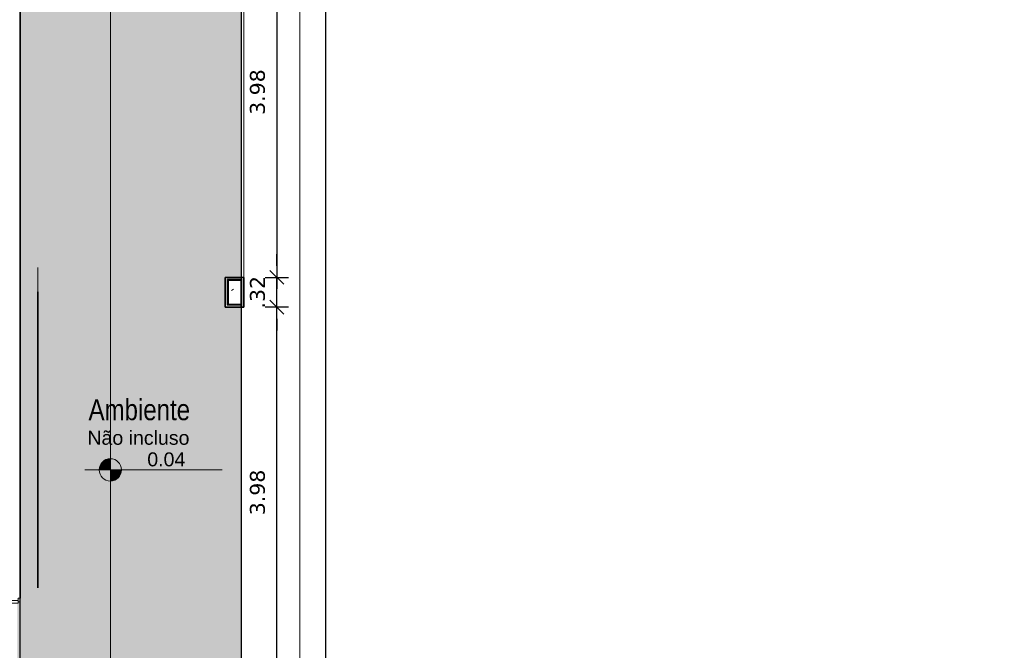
# Model space of a CAD drawing. Header units: millimetres. Extents: x -109 to 627, y -178 to 173.
# Tile 120 of 178: x 328 to 338, y -85 to -78. Entities that reach past the tile are written whole.
import ezdxf

# ---------------------------------------------------------------- set-up
doc = ezdxf.new("R2010")
doc.units = ezdxf.units.MM
for name, color, linetype, lineweight in [('ARQ - ALVENARIA - OSSO', 2, 'Continuous', 35), ('ARQ - COTA_NÍVEL', 2, 'Continuous', 5), ('ARQ - DIVISORIA', 3, 'Continuous', 35), ('ARQ - PAREDE VISTA', 4, 'Continuous', 9), ('ARQ - PAREDES_HACHURA', 9, 'Continuous', 35), ('ARQ - PAREDES_REVESTIMENTO', 3, 'Continuous', 35), ('ARQ - PILAR', 4, 'Continuous', 15), ('ARQ - PISO', 9, 'Continuous', 5), ('ARQ - PISO_HACHURA_SUPERFICIE', 9, 'Continuous', 5), ('ARQ - PORTA', 3, 'Continuous', 9), ('ARQ - PORTA_FOLHA', 3, 'Continuous', 20), ('ARQ - PORTA_GIRO', 1, 'Continuous', 5), ('ARQ - SIMBOLO_CORTE', 2, 'Continuous', 5), ('ARQ -TEXTO_AMBIENTE', 2, 'Continuous', 5)]:
    doc.layers.add(name, color=color, linetype=linetype, lineweight=lineweight)
doc.styles.add('Arial Narrow', font='ARIALN.TTF', dxfattribs={"height": 0.2249999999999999})
doc.styles.add('Arial_2', font='arial.ttf', dxfattribs={"height": 0.1499999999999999})
doc.styles.add('FNDE Texto Cota 0100', font='verdana.ttf', dxfattribs={"height": 0.16})
doc.dimstyles.new('FNDE 1-0100', dxfattribs={"dimscale": 2.5, "dimtxt": 0.16, "dimasz": 0.05, "dimexe": 0.15, "dimexo": 0.15, "dimgap": 0.05, "dimtad": 1, "dimzin": 4, "dimdsep": 46, "dimtxsty": 'FNDE Texto Cota 0100', "dimblk": 'tic', "dimcen": 0.15, "dimdle": 0.15, "dimse1": 1, "dimse2": 1, "dimclrd": 251, "dimclre": 251, "dimclrt": 256, "dimaunit": 1, "dimadec": 3, "dimazin": 0, "dimtfac": 1, "dimtix": 1, "dimtmove": 2, "dimatfit": 3, "dimldrblk": 'tic', "dimfxl": 0.15, "dimtvp": 1, "dimtolj": 1, "dimtzin": 0, "dimarcsym": 0})
pattern_1 = [(49.99999999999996, (318.528649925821, -67.90926755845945), (0.5462905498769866, -0.04729538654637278), [0.05698523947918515, -0.6288371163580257]), (355, (318.528649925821, -67.90926755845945), (-0.1054013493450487, 0.5732220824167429), [0.04598808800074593, -0.5028697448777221]), (100.451, (318.5746380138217, -67.91326652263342), (0.4408404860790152, 0.5255719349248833), [0.04898731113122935, -0.5338617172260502]), (46.184, (318.528649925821, -67.7573069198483), (0.8129122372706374, -0.1260280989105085), [0.08597772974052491, -0.9427558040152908]), (96.63599999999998, (318.5966323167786, -67.7673043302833), (0.7118101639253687, 0.7420596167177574), [0.07298109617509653, -0.8007925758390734]), (351.184, (318.528649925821, -67.7573069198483), (0.7120447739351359, 0.7424237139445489), [0.0689821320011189, -0.7538047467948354]), (21, (318.6046302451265, -67.7952970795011), (0.4548672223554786, -0.3062123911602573), [0.05698523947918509, -0.628837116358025]), (326, (318.6046302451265, -67.7952970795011), (0.1857174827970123, 0.5524509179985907), [0.04598808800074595, -0.5028697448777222]), (71.45100000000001, (318.6426204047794, -67.8202906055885), (0.6403701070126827, 0.2459518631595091), [0.04898731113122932, -0.5338617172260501]), (37.49999999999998, (318.528649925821, -67.90926755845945), (0.00920361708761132, 0.2540508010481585), [0.02499352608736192, -0.4718777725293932, 0.02499352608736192, -0.4848744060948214, -0.5048692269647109]), (37.49999999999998, (318.528649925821, -67.90926755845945), (0.00920361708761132, 0.2540508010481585), [-1.006739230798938, 0.02499352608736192, -0.4798757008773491]), (7.49999999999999, (318.528649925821, -67.90926755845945), (0.2004088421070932, 0.3006603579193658), [0.02499352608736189, -0.2659311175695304, 0.02499352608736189, -0.4598808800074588, -0.1919502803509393]), (7.49999999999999, (318.528649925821, -67.90926755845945), (0.2004088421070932, 0.3006603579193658), [-0.7757990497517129, 0.02499352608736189, -0.1669567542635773]), (327.5, (318.3586939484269, -67.90926755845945), (0.4063776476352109, -0.0170731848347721), [0.02499352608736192, -0.1649572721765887, 0.02499352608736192, -0.5688526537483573, -0.7887956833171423]), (327.5, (318.3586939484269, -67.90926755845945), (0.4063776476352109, -0.0170731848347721), [-0.7847967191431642, 0.02499352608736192, -0.7638021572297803]), (317.5, (318.2827136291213, -67.90926755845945), (0.4438836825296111, 0.07598815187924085), [0.02499352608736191, -0.2229422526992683, 0.02499352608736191, -0.3699041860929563, -0.559854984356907]), (317.5, (318.2827136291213, -67.90926755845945), (0.4438836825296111, 0.07598815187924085), [-0.6418337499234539, 0.02499352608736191, -0.5348614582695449])]

# ---------------------------------------------------------------- blocks, each defined once
blk = doc.blocks.new('POR_PM_GIRO_1FL - 80 x 210 cm Externa-6335210-NÍVEL 1')
at = {"layer": 'ARQ - PORTA'}
for p, q in [((-0.399999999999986, 0.8492305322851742), (-0.4051130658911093, 0.8492305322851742)), ((-0.4051130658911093, 0.8492305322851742), (-0.4051130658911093, 0.8282611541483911)), ((-0.3649999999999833, 0.8492305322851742), (-0.35988693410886, 0.8492305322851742)), ((-0.35988693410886, 0.8492305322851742), (-0.35988693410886, 0.8282611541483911)), ((-0.4368743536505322, 0.7392705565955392), (-0.4368743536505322, 0.8382611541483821)), ((-0.4368743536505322, 0.8382611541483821), (-0.4051130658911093, 0.8382611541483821)), ((-0.4051130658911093, 0.8182611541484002), (-0.4274740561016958, 0.8182611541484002)), ((-0.4274740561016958, 0.8182611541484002), (-0.4274740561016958, 0.7392705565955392)), ((-0.4051130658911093, 0.8282611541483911), (-0.4051130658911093, 0.807291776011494)), ((-0.4051130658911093, 0.807291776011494), (-0.399999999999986, 0.807291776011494)), ((-0.35988693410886, 0.807291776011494), (-0.3649999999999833, 0.807291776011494)), ((-0.3281256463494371, 0.8382611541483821), (-0.35988693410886, 0.8382611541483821)), ((-0.35988693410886, 0.8282611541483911), (-0.35988693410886, 0.807291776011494)), ((-0.35988693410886, 0.8182611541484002), (-0.3375259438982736, 0.8182611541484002)), ((-0.3375259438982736, 0.8182611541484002), (-0.3375259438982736, 0.7392705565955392)), ((-0.3281256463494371, 0.7392705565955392), (-0.3281256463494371, 0.8382611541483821)), ((-0.4274740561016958, 0.7392705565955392), (-0.4368743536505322, 0.7392705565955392)), ((-0.3375259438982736, 0.7392705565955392), (-0.3281256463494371, 0.7392705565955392)), ((-0.4500000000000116, 0.09499999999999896), (-0.4100000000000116, 0.09499999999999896)), ((-0.4500000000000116, 0.07999999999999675), (-0.4500000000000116, 0.09499999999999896)), ((-0.4100000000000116, 0.07999999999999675), (-0.4500000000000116, 0.07999999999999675)), ((-0.4200000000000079, -0.07999999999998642), (-0.4200000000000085, 0.07999999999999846)), ((-0.4100000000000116, 0.09499999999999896), (-0.4100000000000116, 0.07999999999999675)), ((-0.4100000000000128, 0.07999999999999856), (-0.3999999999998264, 0.07999999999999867)), ((-0.3999999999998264, 0.07999999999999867), (-0.3999999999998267, 0.04499999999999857)), ((-0.3999999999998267, 0.04499999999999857), (-0.3900000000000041, 0.0449999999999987)), ((-0.3900000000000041, 0.0449999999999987), (-0.3900000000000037, -0.07999999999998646)), ((0.3899999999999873, 0.04500000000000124), (0.3999999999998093, 0.04500000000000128)), ((0.3899999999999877, -0.0799999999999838), (0.3899999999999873, 0.04500000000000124)), ((0.3999999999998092, 0.08000000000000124), (0.4099999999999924, 0.08000000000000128)), ((0.3999999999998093, 0.04500000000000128), (0.3999999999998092, 0.08000000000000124)), ((0.4099999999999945, 0.07999999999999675), (0.4099999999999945, 0.09499999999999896)), ((0.4099999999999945, 0.09499999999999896), (0.4499999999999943, 0.09499999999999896)), ((0.4499999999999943, 0.07999999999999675), (0.4099999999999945, 0.07999999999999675)), ((0.4199999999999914, 0.0800000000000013), (0.419999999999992, -0.07999999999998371)), ((0.4499999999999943, 0.09499999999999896), (0.4499999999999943, 0.07999999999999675)), ((-0.4450000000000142, -0.07999999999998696), (-0.4050000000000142, -0.07999999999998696)), ((-0.4450000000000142, -0.0949999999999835), (-0.4450000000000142, -0.07999999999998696)), ((-0.4050000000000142, -0.0949999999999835), (-0.4450000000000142, -0.0949999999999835)), ((-0.4050000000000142, -0.07999999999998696), (-0.4050000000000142, -0.0949999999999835)), ((-0.3900000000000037, -0.07999999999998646), (-0.4050000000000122, -0.07999999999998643)), ((0.404999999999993, -0.07999999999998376), (0.3899999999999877, -0.0799999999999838)), ((0.4049999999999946, -0.0799999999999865), (0.4449999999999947, -0.0799999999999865)), ((0.4049999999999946, -0.0949999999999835), (0.4049999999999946, -0.0799999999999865)), ((0.4449999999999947, -0.0949999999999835), (0.4049999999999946, -0.0949999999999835)), ((0.4449999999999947, -0.0799999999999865), (0.4449999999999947, -0.0949999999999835))]:
    blk.add_line(p, q, dxfattribs=at)
at = {"layer": 'ARQ - PORTA_FOLHA'}
for p, q in [((-0.399999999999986, 0.8799999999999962), (-0.3649999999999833, 0.8799999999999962)), ((-0.399999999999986, 0.07999999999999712), (-0.399999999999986, 0.8799999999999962)), ((-0.3649999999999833, 0.8799999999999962), (-0.3649999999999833, 0.07999999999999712)), ((-0.3649999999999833, 0.07999999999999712), (-0.399999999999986, 0.07999999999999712))]:
    blk.add_line(p, q, dxfattribs=at)
at = {"layer": 'ARQ - PORTA_GIRO'}
blk.add_arc((-0.3999998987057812, 0.08045009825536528), 0.8000000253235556, 359.9677640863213, 89.96776408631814, dxfattribs=at)
blk = doc.blocks.new('Elevações de ponto - Cota de Nível 1-825078-NÍVEL 1')
at = {"layer": 'ARQ - COTA_NÍVEL'}
h = blk.add_hatch(color=256, dxfattribs=at)
edge = h.paths.add_edge_path(flags=0)
edge.add_line((4.700362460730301e-18, 0.002277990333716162), (2.112909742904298e-18, 0.0006779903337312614))
edge.add_line((2.114974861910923e-18, 0.0006779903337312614), (-0.001599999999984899, 0.0006779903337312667))
edge.add_arc((2.80795675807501e-18, 0.0006779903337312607), 0.001599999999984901, 90.00000000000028, 180.0000000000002, ccw=False)
h = blk.add_hatch(color=256, dxfattribs=at)
edge = h.paths.add_edge_path(flags=0)
edge.add_arc((7.931155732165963e-19, 0.0006779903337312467), 0.0015999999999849, 270.00000000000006, 359.9999999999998, ccw=False)
edge.add_line((4.494321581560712e-18, -0.0009220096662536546), (1.586231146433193e-18, 0.0006779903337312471))
edge.add_line((1.586231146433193e-18, 0.0006779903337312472), (0.001599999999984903, 0.0006779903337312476))
for p, q in [((1.586231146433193e-18, 0.004105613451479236), (1.586231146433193e-18, -0.002842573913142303)), ((1.586231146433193e-18, -0.002180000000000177), (1.586231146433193e-18, 0.003077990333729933)), ((2.112909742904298e-18, 0.0006779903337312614), (4.700362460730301e-18, 0.002277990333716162)), ((-0.003664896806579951, 0.0006779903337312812), (0.01600396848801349, 0.0006779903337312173)), ((-0.001599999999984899, 0.0006779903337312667), (2.114974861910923e-18, 0.0006779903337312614)), ((0.001599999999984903, 0.0006779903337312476), (1.586231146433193e-18, 0.0006779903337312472)), ((1.586231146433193e-18, 0.0006779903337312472), (4.494321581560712e-18, -0.0009220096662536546))]:
    blk.add_line(p, q, dxfattribs=at)
blk.add_circle((1.586231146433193e-18, 0.0006779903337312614), 0.0015999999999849, dxfattribs=at)
for centre, radius, start, end in [((2.80795675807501e-18, 0.0006779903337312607), 0.001599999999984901, 89.9999999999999, 179.9999999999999), ((7.931155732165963e-19, 0.0006779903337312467), 0.0015999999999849, 269.9999999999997, 359.9999999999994)]:
    blk.add_arc(centre, radius, start, end, dxfattribs=at)
blk = doc.blocks.new('tic')
at = {"color": 251}
for p, q in [((0, -1.000000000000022), (0, 0.9999999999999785)), ((-1.000000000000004, 0), (0.9999999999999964, 0))]:
    blk.add_line(p, q, dxfattribs=at)
blk.add_line((-0.6000000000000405, -0.600000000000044), (0.6000000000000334, 0.600000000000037))
blk = doc.blocks.new('*D633')
at = {"color": 251, "lineweight": -2, "transparency": 16777216}
blk.add_line((330.58321421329, -77.01986811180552), (330.58321421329, -80.74883746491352), dxfattribs=at)
at = {"layer": 'Defpoints', "color": 0, "transparency": 16777216}
for p in [(330.2279769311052, -76.89486811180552), (330.2279769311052, -80.87383746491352), (330.58321421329, -80.87383746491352)]:
    blk.add_point(p, dxfattribs=at)
at = {"color": 251, "lineweight": -2, "transparency": 16777216, "xscale": 0.125, "yscale": 0.125, "zscale": 0.125}
for p, rotation in [((330.58321421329, -76.89486811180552), 90), ((330.58321421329, -80.87383746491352), 270)]:
    blk.add_blockref('tic', p, dxfattribs=dict(at, rotation=rotation))
at = {"transparency": 16777216, "insert": (330.3745607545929, -78.88435278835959), "char_height": 0.16, "attachment_point": 5, "rotation": 90, "style": 'FNDE Texto Cota 0100'}
blk.add_mtext('\\A1;3.98', dxfattribs=at)
blk = doc.blocks.new('*D598')
at = {"color": 251, "lineweight": -2, "transparency": 16777216}
blk.add_line((331.108078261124, -93.90542959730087), (331.108078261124, -59.56438949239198), dxfattribs=at)
at = {"layer": 'Defpoints', "color": 0, "transparency": 16777216}
for p in [(330.2279769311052, -59.43938949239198), (331.108078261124, -59.43938949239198), (330.2279769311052, -94.03042959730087)]:
    blk.add_point(p, dxfattribs=at)
at = {"color": 251, "lineweight": -2, "transparency": 16777216, "xscale": 0.125, "yscale": 0.125, "zscale": 0.125}
for p, rotation in [((331.108078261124, -59.43938949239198), 90), ((331.108078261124, -94.03042959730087), 270)]:
    blk.add_blockref('tic', p, dxfattribs=dict(at, rotation=rotation))
at = {"transparency": 16777216, "insert": (330.8997471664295, -76.7349095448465), "char_height": 0.16, "attachment_point": 5, "rotation": 90, "style": 'FNDE Texto Cota 0100'}
blk.add_mtext('\\A1;34.59', dxfattribs=at)
blk = doc.blocks.new('*D681')
at = {"color": 251, "lineweight": -2, "transparency": 16777216}
blk.add_line((330.5832142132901, -85.04772395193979), (330.5832142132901, -81.31875459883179), dxfattribs=at)
at = {"layer": 'Defpoints', "color": 0, "transparency": 16777216}
for p in [(330.2279769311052, -81.19375459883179), (330.5832142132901, -81.19375459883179), (330.2279769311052, -85.17272395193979)]:
    blk.add_point(p, dxfattribs=at)
at = {"color": 251, "lineweight": -2, "transparency": 16777216, "xscale": 0.125, "yscale": 0.125, "zscale": 0.125}
for p, rotation in [((330.5832142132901, -81.19375459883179), 90), ((330.5832142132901, -85.17272395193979), 270)]:
    blk.add_blockref('tic', p, dxfattribs=dict(at, rotation=rotation))
at = {"transparency": 16777216, "insert": (330.374560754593, -83.18323927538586), "char_height": 0.16, "attachment_point": 5, "rotation": 90, "style": 'FNDE Texto Cota 0100'}
blk.add_mtext('\\A1;3.98', dxfattribs=at)
blk = doc.blocks.new('*D682')
at = {"color": 251, "lineweight": -2, "transparency": 16777216}
for p, q in [((330.5832142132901, -80.74883746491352), (330.5832142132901, -80.62383746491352)), ((330.5832142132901, -81.19375459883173), (330.5832142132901, -80.87383746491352)), ((330.5832142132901, -81.31875459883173), (330.5832142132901, -81.44375459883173))]:
    blk.add_line(p, q, dxfattribs=at)
at = {"layer": 'Defpoints', "color": 0, "transparency": 16777216}
for p in [(330.2279769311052, -80.87383746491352), (330.5832142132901, -80.87383746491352), (330.2279769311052, -81.19375459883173)]:
    blk.add_point(p, dxfattribs=at)
at = {"color": 251, "lineweight": -2, "transparency": 16777216, "xscale": 0.125, "yscale": 0.125, "zscale": 0.125}
for p, rotation in [((330.5832142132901, -80.87383746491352), 270), ((330.5832142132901, -81.19375459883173), 90)]:
    blk.add_blockref('tic', p, dxfattribs=dict(at, rotation=rotation))
at = {"transparency": 16777216, "insert": (330.3748831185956, -81.0337960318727), "char_height": 0.16, "attachment_point": 5, "rotation": 90, "style": 'FNDE Texto Cota 0100'}
blk.add_mtext('\\A1;.32', dxfattribs=at)

msp = doc.modelspace()

# ---------------------------------------------------------------- hatches: boundary and pattern name
at = {"layer": 'ARQ - PAREDES_HACHURA'}
for points in [[(330.1979846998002, -80.90382969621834), (330.1976399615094, -80.89383228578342), (330.048023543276, -80.89383228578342), (330.048023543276, -80.90382969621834), (330.058020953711, -80.90382969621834)], [(330.2079821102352, -81.19375459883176), (330.2079821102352, -80.89383228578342), (330.1979846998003, -80.89383228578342), (330.1979846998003, -81.19375459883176)], [(330.056261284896, -81.17375977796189), (330.058020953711, -81.17375977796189), (330.058020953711, -80.90382969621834), (330.048023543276, -80.90382969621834), (330.048023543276, -81.17375977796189)], [(330.058020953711, -81.17375977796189), (330.1979846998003, -81.17375977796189), (330.1979846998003, -81.16376236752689), (330.058020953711, -81.16376236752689)]]:
    msp.add_hatch(color=256, dxfattribs=at).paths.add_polyline_path(points, flags=0)
at = {"layer": 'ARQ - PILAR'}
h = msp.add_hatch(dxfattribs=at)
h.set_pattern_fill('FP_1', color=256, scale=0.9997410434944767, style=0, pattern_type=2)
h.set_pattern_definition(pattern_1)
h.paths.add_polyline_path([(330.1979846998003, -81.16376236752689), (330.1979846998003, -80.90382969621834), (330.058020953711, -80.90382969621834), (330.058020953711, -81.16376236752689)], flags=0)
at = {"layer": 'ARQ - PISO_HACHURA_SUPERFICIE'}
h = msp.add_hatch(dxfattribs=at)
h.set_pattern_fill('FP_1', color=256, scale=0.9997410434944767, style=0, pattern_type=2)
h.set_pattern_definition(pattern_1)
h.paths.add_polyline_path([(327.8285984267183, -94.00043736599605), (330.0280287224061, -94.00043736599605), (330.0280287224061, -93.71051246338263), (330.1979846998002, -93.71051246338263), (330.1979846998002, -89.79152757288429), (330.0280287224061, -89.79152757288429), (330.0280287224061, -89.47161043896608), (330.1979846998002, -89.47161043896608), (330.1979846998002, -85.49264108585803), (330.0280287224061, -85.49264108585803), (330.0280287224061, -85.17272395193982), (330.1979846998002, -85.17272395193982), (330.1979846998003, -81.19375459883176), (330.0280287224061, -81.19375459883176), (330.0280287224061, -80.87383746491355), (330.1979846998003, -80.87383746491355), (330.1979846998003, -76.8948681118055), (330.0280287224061, -76.8948681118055), (330.0280287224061, -76.57495097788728), (330.1979846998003, -76.57495097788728), (330.1979846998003, -72.5959816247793), (330.0280287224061, -72.5959816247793), (330.0280287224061, -72.27606449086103), (330.1979846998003, -72.27606449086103), (330.1979846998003, -68.29709513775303), (330.0280287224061, -68.29709513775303), (330.0280287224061, -67.97717800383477), (330.1979846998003, -67.97717800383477), (330.1979846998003, -63.99820865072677), (330.0280287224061, -63.99820865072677), (330.0280287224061, -63.6782915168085), (330.1979846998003, -63.6782915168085), (330.1979846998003, -59.75930662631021), (330.0280287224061, -59.75930662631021), (330.0280287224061, -59.46938172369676), (327.8285984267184, -59.46938172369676), (327.8285984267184, -59.66433122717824), (327.8235997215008, -59.66433122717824), (327.8235997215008, -59.70432086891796), (327.8086036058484, -59.70432086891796), (327.8086036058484, -59.71931698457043), (327.7986061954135, -59.71931698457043), (327.7986061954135, -60.49911499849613), (327.8086036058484, -60.49911499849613), (327.8086036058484, -60.51411111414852), (327.8235997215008, -60.51411111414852), (327.8235997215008, -60.55410075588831), (327.8285984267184, -60.55410075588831), (327.8285984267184, -69.67173907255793), (327.8235997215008, -69.67173907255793), (327.8235997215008, -69.68173648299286), (327.8485932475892, -69.68173648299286), (327.8485932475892, -70.53151636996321), (327.8235997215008, -70.53151636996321), (327.8235997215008, -70.561508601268), (327.8285984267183, -70.561508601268), (327.8285984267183, -71.42128589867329), (327.8235997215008, -71.42128589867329), (327.8235997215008, -71.43128330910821), (327.8485932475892, -71.43128330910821), (327.8485932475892, -72.2810631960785), (327.8235997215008, -72.2810631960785), (327.8235997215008, -72.31105542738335), (327.8285984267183, -72.31105542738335), (327.8285984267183, -72.56099068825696), (327.8235997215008, -72.56099068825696), (327.8235997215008, -72.5709880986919), (327.8485932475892, -72.5709880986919), (327.8485932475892, -73.4207679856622), (327.8235997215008, -73.4207679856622), (327.8235997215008, -73.45076021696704), (327.8285984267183, -73.45076021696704), (327.8285984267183, -74.34052974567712), (327.8235997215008, -74.34052974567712), (327.8235997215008, -74.35052715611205), (327.8485932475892, -74.35052715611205), (327.8485932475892, -75.20030704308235), (327.8235997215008, -75.20030704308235), (327.8235997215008, -75.23029927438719), (327.8285984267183, -75.23029927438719), (327.8285984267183, -84.317945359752), (327.8235997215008, -84.317945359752), (327.8235997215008, -84.3579350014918), (327.8086036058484, -84.3579350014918), (327.8086036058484, -84.37293111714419), (327.7986061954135, -84.37293111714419), (327.7986061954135, -85.15272913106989), (327.8086036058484, -85.15272913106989), (327.8086036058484, -85.16772524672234), (327.8235997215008, -85.16772524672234), (327.8235997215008, -85.20771488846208), (327.8285984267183, -85.20771488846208), (327.8285984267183, -85.4576501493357), (327.8235997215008, -85.45810587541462), (327.8235997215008, -85.49763979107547), (327.8086036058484, -85.49763979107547), (327.8086036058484, -85.51263590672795), (327.7986061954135, -85.51263590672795), (327.7986061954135, -86.2924339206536), (327.8086036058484, -86.2924339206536), (327.8086036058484, -86.30743003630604), (327.8235997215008, -86.30743003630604), (327.8235997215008, -86.34741967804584), (327.8285984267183, -86.34741967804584), (327.8285984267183, -93.9969869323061)], flags=0)
h.paths.add_polyline_path([(327.7986061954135, -86.34741967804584), (327.8086036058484, -86.34741967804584), (327.8086036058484, -86.32242615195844), (327.7986061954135, -86.32242615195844)], flags=0)
h.paths.add_polyline_path([(327.8086036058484, -85.48264367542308), (327.8086036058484, -85.4576501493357), (327.7986061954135, -85.45810587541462), (327.7986061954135, -85.48264367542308)], flags=0)
h.paths.add_polyline_path([(327.7986061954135, -85.20771488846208), (327.8086036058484, -85.20686956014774), (327.8086036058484, -85.18272136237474), (327.7986061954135, -85.18272136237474), (327.7986061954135, -85.20725916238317)], flags=0)
h.paths.add_polyline_path([(327.7986061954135, -84.3429388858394), (327.8086036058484, -84.3429388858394), (327.8086036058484, -84.317945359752), (327.7986061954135, -84.317945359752)], flags=0)
h.paths.add_polyline_path([(327.8086036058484, -75.23029927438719), (327.8086036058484, -75.20530574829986), (327.7986061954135, -75.20530574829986), (327.7986061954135, -75.23029927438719)], flags=0)
h.paths.add_polyline_path([(327.8086036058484, -74.35052715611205), (327.8086036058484, -74.34052974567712), (327.7986061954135, -74.34052974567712), (327.7986061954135, -74.35052715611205)], flags=0)
h.paths.add_polyline_path([(327.8086036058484, -73.45076021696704), (327.8086036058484, -73.42576669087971), (327.7986061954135, -73.42576669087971), (327.7986061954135, -73.45076021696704)], flags=0)
h.paths.add_polyline_path([(327.8086036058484, -72.5709880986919), (327.8086036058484, -72.56099068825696), (327.7986061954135, -72.56099068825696), (327.7986061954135, -72.5709880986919)], flags=0)
h.paths.add_polyline_path([(327.8086036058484, -72.31105542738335), (327.8086036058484, -72.28606190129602), (327.7986061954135, -72.28606190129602), (327.7986061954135, -72.31105542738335)], flags=0)
h.paths.add_polyline_path([(327.8086036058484, -71.43128330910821), (327.8086036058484, -71.42128589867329), (327.7986061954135, -71.42128589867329), (327.7986061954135, -71.43128330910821)], flags=0)
h.paths.add_polyline_path([(327.8086036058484, -70.561508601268), (327.8086036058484, -70.53651507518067), (327.7986061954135, -70.53651507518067), (327.7986061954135, -70.561508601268)], flags=0)
h.paths.add_polyline_path([(327.7986061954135, -69.68173648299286), (327.8086036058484, -69.68173648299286), (327.8086036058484, -69.67173907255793), (327.7986061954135, -69.67173907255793)], flags=0)
h.paths.add_polyline_path([(327.7986061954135, -60.55410075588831), (327.8086036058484, -60.55410075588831), (327.8086036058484, -60.52910722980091), (327.7986061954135, -60.52910722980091)], flags=0)
h.paths.add_polyline_path([(327.8086036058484, -59.68932475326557), (327.8086036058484, -59.66433122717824), (327.7986061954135, -59.66433122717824), (327.7986061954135, -59.68932475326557)], flags=0)

# ---------------------------------------------------------------- linework, layer by layer
msp.add_lwpolyline([(345.0241443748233, -57.04001098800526), (345.0241443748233, -59.43938949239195), (330.1979846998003, -59.40939726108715), (330.1979846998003, -94.03042959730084), (327.8285984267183, -94.03042959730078), (327.8285984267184, -57.04001098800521), (345.0241443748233, -57.04001098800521)])
at = {"layer": 'ARQ - ALVENARIA - OSSO'}
msp.add_line((328.0179124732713, -84.20712306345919), (328.0179124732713, -81.02794654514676), dxfattribs=at)
at = {"layer": 'ARQ - DIVISORIA'}
for p, q in [((330.058020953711, -80.90382969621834), (330.1979846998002, -80.90382969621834)), ((330.058020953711, -81.16376236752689), (330.058020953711, -80.90382969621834)), ((330.1979846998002, -81.17375977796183), (330.1979846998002, -80.90382969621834)), ((330.1979846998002, -81.16376236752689), (330.058020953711, -81.16376236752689)), ((330.1979846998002, -81.1937545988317), (330.2079821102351, -81.1937545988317))]:
    msp.add_line(p, q, dxfattribs=at)
at = {"layer": 'ARQ - PAREDE VISTA'}
for p, q in [((330.1979846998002, -80.87383746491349), (330.1979846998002, -76.8948681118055)), ((330.227976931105, -76.8948681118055), (330.227976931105, -80.87383746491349)), ((330.048023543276, -80.89383228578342), (330.2079821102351, -80.89383228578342)), ((330.048023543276, -81.17375977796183), (330.048023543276, -80.89383228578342)), ((330.2079821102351, -80.89383228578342), (330.2079821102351, -81.1937545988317)), ((330.1979846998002, -81.17375977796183), (330.048023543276, -81.17375977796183))]:
    msp.add_line(p, q, dxfattribs=at)
at = {"layer": 'ARQ - PAREDES_REVESTIMENTO'}
for p, q in [((327.8285984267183, -84.31794535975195), (327.8285984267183, -75.23029927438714)), ((330.227976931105, -80.87383746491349), (330.0280287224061, -80.87383746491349)), ((330.0280287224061, -80.87383746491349), (330.0280287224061, -81.1937545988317)), ((330.227976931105, -81.1937545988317), (330.227976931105, -80.87383746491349)), ((330.0280287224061, -81.1937545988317), (330.1979846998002, -81.1937545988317)), ((330.1979846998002, -81.1937545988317), (330.1979846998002, -81.17375977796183)), ((330.2079821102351, -81.1937545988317), (330.227976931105, -81.1937545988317)), ((327.8235997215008, -84.31794535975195), (327.8285984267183, -84.31794535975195))]:
    msp.add_line(p, q, dxfattribs=at)
at = {"layer": 'ARQ - PILAR'}
for p, q in [((328.0179124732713, -81.02794654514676), (328.0179124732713, -80.76801387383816)), ((330.1979846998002, -80.90382969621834), (330.058020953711, -80.90382969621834)), ((330.058020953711, -80.90382969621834), (330.058020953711, -81.16376236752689)), ((330.1979846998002, -81.16376236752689), (330.1979846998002, -80.90382969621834)), ((330.058020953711, -81.16376236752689), (330.1979846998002, -81.16376236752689))]:
    msp.add_line(p, q, dxfattribs=at)
at = {"layer": 'ARQ - PISO'}
msp.add_line((330.8278215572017, -94.63027422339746), (330.8278215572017, -60.03923411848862), dxfattribs=at)
at = {"layer": 'ARQ - SIMBOLO_CORTE'}
msp.add_line((328.7978689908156, -49.6991000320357), (328.7978689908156, -95.97418397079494), dxfattribs=at)

# ---------------------------------------------------------------- block references
at = {"layer": 'ARQ - COTA_NÍVEL', "xscale": 74.98057826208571, "yscale": 74.98057826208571, "zscale": 74.98057826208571}
msp.add_blockref('Elevações de ponto - Cota de Nível 1-825078-NÍVEL 1', (328.7959850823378, -82.99223365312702), dxfattribs=at)
at = {"layer": 'ARQ - PORTA', "xscale": 0.9997410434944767, "yscale": 0.9997410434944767, "zscale": 0.9997410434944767, "rotation": 89.99999999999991}
msp.add_blockref('POR_PM_GIRO_1FL - 80 x 210 cm Externa-6335210-NÍVEL 1', (327.7286243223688, -84.76283012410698), dxfattribs=at)

# ---------------------------------------------------------------- texts
at = {"layer": 'ARQ - COTA_NÍVEL', "insert": (329.1923491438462, -82.75299783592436), "char_height": 0.1499611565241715, "width": 0.4883533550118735, "attachment_point": 1, "line_spacing_factor": 0.9417779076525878, "style": 'Arial_2'}
msp.add_mtext('0.04', dxfattribs=at)
at = {"layer": 'ARQ -TEXTO_AMBIENTE', "attachment_point": 2}
for s, insert, char_height, width, line_spacing_factor, style in [('Ambiente', (329.1064894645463, -82.18273742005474), 0.2249417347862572, 1.30660515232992, 0.9746961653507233, 'Arial Narrow'), ('Não incluso', (329.0971227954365, -82.5216052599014), 0.1499611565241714, 1.307171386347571, 0.9417779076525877, 'Arial_2')]:
    msp.add_mtext(s, dxfattribs=dict(at, insert=insert, char_height=char_height, width=width, line_spacing_factor=line_spacing_factor, style=style))

# ---------------------------------------------------------------- dimensions: what is measured, and where the dimension line sits
for base, p1, p2, picture, middle in [((331.108078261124, -59.43938949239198), (330.227976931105, -94.03042959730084), (330.227976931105, -59.43938949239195), '*D598', (330.8997471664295, -76.7349095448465)), ((330.58321421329, -80.87383746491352), (330.227976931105, -76.8948681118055), (330.227976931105, -80.87383746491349), '*D633', (330.3745607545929, -78.88435278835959)), ((330.5832142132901, -80.87383746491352), (330.227976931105, -81.1937545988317), (330.227976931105, -80.87383746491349), '*D682', (330.3748831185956, -81.0337960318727)), ((330.5832142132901, -81.19375459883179), (330.227976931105, -85.17272395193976), (330.227976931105, -81.19375459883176), '*D681', (330.374560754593, -83.18323927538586))]:
    dim = msp.add_linear_dim(base=base, p1=p1, p2=p2, angle=90, dimstyle='FNDE 1-0100')
    dim.commit()
    dim.dimension.update_dxf_attribs({"geometry": picture, "text_midpoint": middle})

doc.saveas('drawing.dxf')
